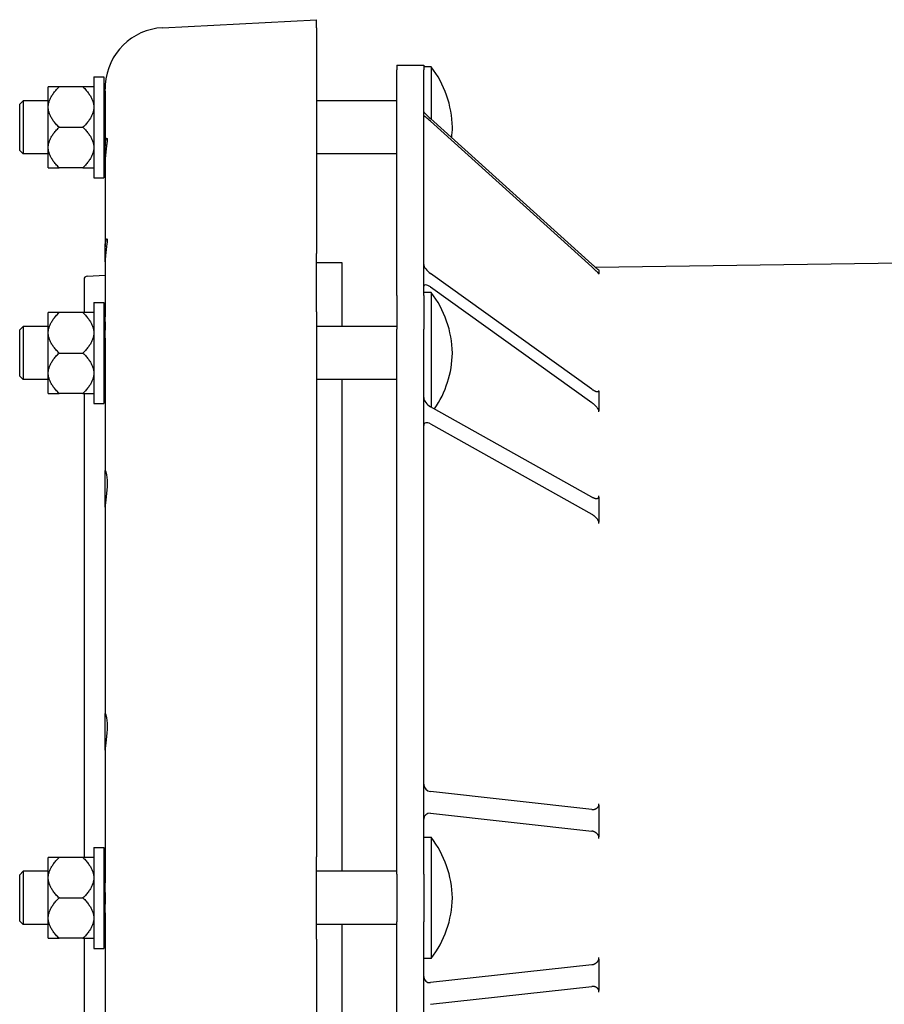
# Model space of a CAD drawing. Header units: millimetres. Extents: x 609 to 5021, y 338 to 1764.
# Tile 8 of 10: x 609 to 866, y 1471 to 1764. Entities that reach past the tile are written whole.
import ezdxf

# ---------------------------------------------------------------- set-up
doc = ezdxf.new("R2010")
doc.units = ezdxf.units.MM
doc.layers.add('DETAIL', color=2, linetype='Continuous')

msp = doc.modelspace()

# ---------------------------------------------------------------- linework, layer by layer
at = {"layer": 'DETAIL'}
for p, q in [((651.73, 1761.26), (697.4, 1763.66)), ((697.4, 1761.22), (697.4, 1763.66)), ((697.4, 1761.22), (697.4, 1694.15)), ((721.28, 1750.18), (721.28, 1748.77)), ((721.28, 1750.18), (729.28, 1750.18)), ((729.28, 1750.18), (729.28, 1748.77)), ((721.28, 1681.7), (721.28, 1748.77)), ((731.48, 1749.68), (729.28, 1749.68)), ((729.28, 1681.7), (729.28, 1748.77)), ((731.48, 1749.68), (731.48, 1734.09)), ((631.28, 1746.68), (631.28, 1716.68)), ((631.28, 1746.68), (634.28, 1746.68)), ((634.28, 1746.68), (634.28, 1716.68)), ((617.78, 1738.05), (617.78, 1743.67)), ((620.98, 1743.67), (617.78, 1743.67)), ((628.08, 1743.67), (620.98, 1743.67)), ((631.28, 1743.67), (628.08, 1743.67)), ((634.67, 1743.15), (634.67, 1743.18)), ((634.67, 1742.4), (634.67, 1743.15)), ((634.67, 1742.4), (634.67, 1726.07)), ((609.28, 1738.58), (610.28, 1739.58)), ((609.28, 1724.78), (609.28, 1738.58)), ((610.28, 1739.58), (610.28, 1723.78)), ((617.78, 1739.58), (610.28, 1739.58)), ((617.78, 1737.29), (617.78, 1738.05)), ((634.67, 1739.58), (634.28, 1739.58)), ((721.28, 1739.58), (697.4, 1739.58)), ((617.78, 1726.06), (617.78, 1737.29)), ((779.2, 1690.98), (731.28, 1734.27)), ((731.28, 1733.48), (779.2, 1690.19)), ((620.98, 1731.68), (628.08, 1731.68)), ((609.28, 1724.78), (610.28, 1723.78)), ((617.78, 1723.78), (610.28, 1723.78)), ((617.78, 1725.3), (617.78, 1726.06)), ((617.78, 1719.68), (617.78, 1725.3)), ((634.67, 1723.78), (634.28, 1723.78)), ((634.67, 1721.57), (634.67, 1726.07)), ((721.28, 1723.78), (697.4, 1723.78)), ((634.67, 1721.57), (634.67, 1696.17)), ((617.78, 1719.68), (620.98, 1719.68)), ((628.08, 1719.68), (620.98, 1719.68)), ((628.08, 1719.68), (631.28, 1719.68)), ((631.28, 1716.68), (634.28, 1716.68)), ((634.67, 1691.67), (634.67, 1696.17)), ((697.4, 1676.84), (697.4, 1694.15)), ((634.67, 1691.67), (634.67, 1675.34)), ((705.05, 1691.43), (697.4, 1691.43)), ((705.05, 1672.5), (705.05, 1691.43)), ((780.23, 1690.09), (871.28, 1691.43)), ((781.28, 1689.28), (781.28, 1688.7)), ((781.28, 1688.7), (781.28, 1688.13)), ((628.4, 1686.48), (628.4, 1676.6)), ((629.35, 1687.48), (634.67, 1687.76)), ((779.2, 1653.87), (731.28, 1688.23)), ((781.28, 1688), (781.28, 1688.13)), ((731.48, 1682.6), (729.28, 1682.6)), ((731.28, 1684.23), (779.2, 1649.86)), ((731.48, 1682.6), (731.48, 1648.53)), ((631.28, 1679.6), (631.28, 1649.6)), ((631.28, 1679.6), (634.28, 1679.6)), ((634.28, 1679.6), (634.28, 1649.6)), ((721.28, 1681.7), (721.28, 1671.68)), ((729.28, 1681.7), (729.28, 1671.68)), ((617.78, 1670.98), (617.78, 1676.6)), ((620.98, 1676.6), (617.78, 1676.6)), ((628.08, 1676.6), (620.98, 1676.6)), ((631.28, 1676.6), (628.08, 1676.6)), ((697.4, 1676.84), (697.4, 1514.92)), ((634.67, 1673.86), (634.67, 1675.34)), ((634.67, 1673.44), (634.67, 1673.86)), ((609.28, 1671.5), (610.28, 1672.5)), ((609.28, 1657.7), (609.28, 1671.5)), ((610.28, 1672.5), (610.28, 1656.7)), ((617.78, 1672.5), (610.28, 1672.5)), ((617.78, 1670.22), (617.78, 1670.98)), ((634.68, 1672.5), (634.28, 1672.5)), ((634.67, 1672.5), (634.67, 1673.44)), ((634.67, 1669.04), (634.67, 1671.44)), ((721.28, 1672.5), (697.4, 1672.5)), ((721.28, 1509.76), (721.28, 1671.68)), ((729.28, 1509.76), (729.28, 1671.68)), ((617.78, 1658.99), (617.78, 1670.22)), ((634.67, 1669.04), (634.67, 1629.61)), ((620.98, 1664.6), (628.08, 1664.6)), ((609.28, 1657.7), (610.28, 1656.7)), ((617.78, 1656.7), (610.28, 1656.7)), ((617.78, 1658.23), (617.78, 1658.99)), ((617.78, 1652.61), (617.78, 1658.23)), ((634.67, 1656.7), (634.28, 1656.7)), ((721.28, 1656.7), (697.4, 1656.7)), ((705.05, 1510.58), (705.05, 1656.7)), ((781.28, 1653.27), (781.28, 1653.51)), ((781.28, 1653.27), (781.28, 1650.37)), ((617.78, 1652.61), (620.98, 1652.61)), ((628.08, 1652.61), (620.98, 1652.61)), ((628.08, 1652.61), (631.28, 1652.61)), ((628.4, 1652.61), (628.4, 1514.67)), ((781.28, 1650.37), (781.28, 1647.47)), ((631.28, 1649.6), (634.28, 1649.6)), ((779.2, 1621.8), (731.28, 1648.64)), ((781.28, 1647.11), (781.28, 1647.47)), ((731.28, 1643.52), (779.2, 1616.67)), ((634.67, 1618.75), (634.67, 1629.61)), ((781.28, 1621.78), (781.28, 1622.12)), ((781.28, 1621.78), (781.28, 1618.07)), ((634.67, 1618.75), (634.67, 1557.42)), ((781.28, 1618.07), (781.28, 1614.35)), ((781.28, 1613.93), (781.28, 1614.35)), ((634.67, 1546.56), (634.67, 1557.42)), ((634.67, 1546.56), (634.67, 1507.13)), ((779.2, 1528.97), (731.28, 1534.29)), ((781.28, 1530.2), (781.28, 1530.66)), ((731.28, 1527.84), (779.2, 1522.52)), ((781.28, 1530.2), (781.28, 1525.52)), ((781.28, 1525.52), (781.28, 1520.84)), ((731.48, 1520.68), (729.28, 1520.68)), ((731.48, 1520.68), (731.48, 1484.68)), ((781.28, 1520.35), (781.28, 1520.84)), ((631.28, 1517.68), (631.28, 1487.68)), ((631.28, 1517.68), (634.28, 1517.68)), ((634.28, 1517.68), (634.28, 1487.68)), ((617.78, 1509.05), (617.78, 1514.67)), ((620.98, 1514.67), (617.78, 1514.67)), ((628.08, 1514.67), (620.98, 1514.67)), ((631.28, 1514.67), (628.08, 1514.67)), ((697.4, 1490.43), (697.4, 1514.92)), ((609.28, 1509.58), (610.28, 1510.58)), ((610.28, 1510.58), (610.28, 1494.78)), ((617.78, 1510.58), (610.28, 1510.58)), ((634.67, 1510.58), (634.28, 1510.58)), ((721.28, 1510.58), (697.4, 1510.58)), ((609.28, 1495.78), (609.28, 1509.58)), ((617.78, 1508.29), (617.78, 1509.05)), ((617.78, 1497.06), (617.78, 1508.29)), ((634.67, 1504.27), (634.67, 1507.13)), ((721.28, 1509.76), (721.28, 1495.6)), ((729.28, 1509.76), (729.28, 1495.6)), ((620.98, 1502.68), (628.08, 1502.68)), ((634.67, 1498.23), (634.67, 1500.87)), ((634.67, 1498.23), (634.67, 1458.8)), ((609.28, 1495.78), (610.28, 1494.78)), ((617.78, 1496.3), (617.78, 1497.06)), ((617.78, 1490.68), (617.78, 1496.3)), ((721.28, 1333.67), (721.28, 1495.6)), ((729.28, 1333.67), (729.28, 1495.6)), ((617.78, 1494.78), (610.28, 1494.78)), ((634.67, 1494.78), (634.28, 1494.78)), ((721.28, 1494.78), (697.4, 1494.78)), ((705.05, 1348.65), (705.05, 1494.78)), ((617.78, 1490.68), (620.98, 1490.68)), ((628.08, 1490.68), (620.98, 1490.68)), ((628.08, 1490.68), (631.28, 1490.68)), ((628.4, 1490.68), (628.4, 1352.74)), ((697.4, 1490.43), (697.4, 1328.52)), ((631.28, 1487.68), (634.28, 1487.68)), ((731.48, 1484.68), (729.28, 1484.68)), ((781.28, 1484.52), (781.28, 1485)), ((781.28, 1484.52), (781.28, 1479.84)), ((779.2, 1482.83), (731.28, 1477.52)), ((781.28, 1479.84), (781.28, 1475.15)), ((731.28, 1471.06), (779.2, 1476.38)), ((781.28, 1474.69), (781.28, 1475.15))]:
    msp.add_line(p, q, dxfattribs=at)
at = {"layer": 'DETAIL', "flags": 128}
for points in [[(634.69, 1744.14), (634.69, 1744.1), (634.69, 1744.06), (634.69, 1744.01), (634.69, 1743.97), (634.69, 1743.93), (634.68, 1743.89), (634.68, 1743.85), (634.68, 1743.8), (634.68, 1743.76), (634.68, 1743.72), (634.68, 1743.68), (634.68, 1743.64), (634.68, 1743.6), (634.68, 1743.56), (634.68, 1743.51), (634.67, 1743.47), (634.67, 1743.43), (634.67, 1743.39), (634.67, 1743.35), (634.67, 1743.31), (634.67, 1743.27), (634.67, 1743.23), (634.67, 1743.19), (634.67, 1743.15)], [(634.67, 1743.18), (634.67, 1743.22), (634.67, 1743.25), (634.67, 1743.29), (634.67, 1743.33), (634.67, 1743.37), (634.67, 1743.41), (634.67, 1743.44), (634.67, 1743.48), (634.68, 1743.52), (634.68, 1743.56), (634.68, 1743.6), (634.68, 1743.63), (634.68, 1743.67), (634.68, 1743.71), (634.68, 1743.75), (634.68, 1743.79), (634.68, 1743.83), (634.68, 1743.87), (634.68, 1743.91), (634.69, 1743.94), (634.69, 1743.98), (634.69, 1744.02), (634.69, 1744.06), (634.69, 1744.1)], [(634.69, 1744.1), (634.69, 1744.15), (634.7, 1744.19), (634.7, 1744.23), (634.7, 1744.27), (634.7, 1744.31), (634.7, 1744.34), (634.7, 1744.36), (634.71, 1744.38), (634.71, 1744.4), (634.71, 1744.41), (634.71, 1744.42), (634.71, 1744.42), (634.71, 1744.42), (634.71, 1744.42), (634.71, 1744.41), (634.71, 1744.4), (634.71, 1744.38), (634.7, 1744.36), (634.7, 1744.33), (634.7, 1744.3), (634.7, 1744.26), (634.7, 1744.23), (634.7, 1744.19), (634.69, 1744.14)], [(617.78, 1738.05), (617.81, 1738.28), (617.84, 1738.5), (617.88, 1738.73), (617.93, 1738.95), (617.99, 1739.17), (618.06, 1739.4), (618.13, 1739.62), (618.22, 1739.85), (618.32, 1740.08), (618.43, 1740.3), (618.54, 1740.53), (618.67, 1740.76), (618.8, 1740.99), (618.95, 1741.22), (619.11, 1741.46), (619.27, 1741.69), (619.45, 1741.93), (619.64, 1742.17), (619.83, 1742.42), (620.04, 1742.66), (620.26, 1742.91), (620.49, 1743.16), (620.73, 1743.41), (620.98, 1743.67)], [(628.08, 1743.67), (628.34, 1743.41), (628.58, 1743.16), (628.81, 1742.91), (629.03, 1742.66), (629.24, 1742.42), (629.43, 1742.17), (629.62, 1741.93), (629.8, 1741.69), (629.96, 1741.46), (630.12, 1741.22), (630.26, 1740.99), (630.4, 1740.76), (630.53, 1740.53), (630.64, 1740.3), (630.75, 1740.08), (630.85, 1739.85), (630.94, 1739.62), (631.01, 1739.4), (631.08, 1739.17), (631.14, 1738.95), (631.19, 1738.73), (631.23, 1738.5), (631.26, 1738.28), (631.28, 1738.05)], [(620.98, 1731.68), (620.73, 1731.93), (620.49, 1732.19), (620.26, 1732.44), (620.04, 1732.69), (619.83, 1732.93), (619.64, 1733.17), (619.45, 1733.42), (619.27, 1733.65), (619.11, 1733.89), (618.95, 1734.12), (618.8, 1734.36), (618.67, 1734.59), (618.54, 1734.82), (618.43, 1735.04), (618.32, 1735.27), (618.22, 1735.5), (618.13, 1735.72), (618.06, 1735.95), (617.99, 1736.17), (617.93, 1736.4), (617.88, 1736.62), (617.84, 1736.85), (617.81, 1737.07), (617.78, 1737.29)], [(631.28, 1737.29), (631.26, 1737.07), (631.23, 1736.85), (631.19, 1736.62), (631.14, 1736.4), (631.08, 1736.17), (631.01, 1735.95), (630.94, 1735.72), (630.85, 1735.5), (630.75, 1735.27), (630.64, 1735.04), (630.53, 1734.82), (630.4, 1734.59), (630.26, 1734.36), (630.12, 1734.12), (629.96, 1733.89), (629.8, 1733.65), (629.62, 1733.42), (629.43, 1733.17), (629.24, 1732.93), (629.03, 1732.69), (628.81, 1732.44), (628.58, 1732.19), (628.34, 1731.93), (628.08, 1731.68)], [(617.78, 1726.06), (617.81, 1726.28), (617.84, 1726.51), (617.88, 1726.73), (617.93, 1726.96), (617.99, 1727.18), (618.06, 1727.4), (618.13, 1727.63), (618.22, 1727.85), (618.32, 1728.08), (618.43, 1728.31), (618.54, 1728.54), (618.67, 1728.77), (618.8, 1729), (618.95, 1729.23), (619.11, 1729.46), (619.27, 1729.7), (619.45, 1729.94), (619.64, 1730.18), (619.83, 1730.42), (620.04, 1730.67), (620.26, 1730.91), (620.49, 1731.17), (620.73, 1731.42), (620.98, 1731.68)], [(628.08, 1731.68), (628.34, 1731.42), (628.58, 1731.17), (628.81, 1730.91), (629.03, 1730.67), (629.24, 1730.42), (629.43, 1730.18), (629.62, 1729.94), (629.8, 1729.7), (629.96, 1729.46), (630.12, 1729.23), (630.26, 1729), (630.4, 1728.77), (630.53, 1728.54), (630.64, 1728.31), (630.75, 1728.08), (630.85, 1727.85), (630.94, 1727.63), (631.01, 1727.4), (631.08, 1727.18), (631.14, 1726.96), (631.19, 1726.73), (631.23, 1726.51), (631.26, 1726.28), (631.28, 1726.06)], [(634.67, 1726.07), (634.68, 1726.47), (634.7, 1726.84), (634.73, 1727.17), (634.77, 1727.47), (634.82, 1727.72), (634.87, 1727.94), (634.92, 1728.12), (634.98, 1728.26), (635.04, 1728.36), (635.09, 1728.42), (635.14, 1728.43), (635.18, 1728.4), (635.21, 1728.33), (635.23, 1728.21), (635.24, 1728.06), (635.24, 1727.87), (635.23, 1727.64), (635.21, 1727.37), (635.18, 1727.06), (635.14, 1726.71), (635.09, 1726.33), (635.04, 1725.93), (634.98, 1725.5), (634.92, 1725.05), (634.87, 1724.6), (634.82, 1724.13), (634.77, 1723.64), (634.73, 1723.13), (634.7, 1722.61), (634.68, 1722.09), (634.67, 1721.57)], [(620.98, 1719.68), (620.73, 1719.94), (620.49, 1720.19), (620.26, 1720.44), (620.04, 1720.69), (619.83, 1720.94), (619.64, 1721.18), (619.45, 1721.42), (619.27, 1721.66), (619.11, 1721.89), (618.95, 1722.13), (618.8, 1722.36), (618.67, 1722.59), (618.54, 1722.82), (618.43, 1723.05), (618.32, 1723.28), (618.22, 1723.5), (618.13, 1723.73), (618.06, 1723.95), (617.99, 1724.18), (617.93, 1724.4), (617.88, 1724.63), (617.84, 1724.85), (617.81, 1725.07), (617.78, 1725.3)], [(631.28, 1725.3), (631.26, 1725.07), (631.23, 1724.85), (631.19, 1724.63), (631.14, 1724.4), (631.08, 1724.18), (631.01, 1723.95), (630.94, 1723.73), (630.85, 1723.5), (630.75, 1723.28), (630.64, 1723.05), (630.53, 1722.82), (630.4, 1722.59), (630.26, 1722.36), (630.12, 1722.13), (629.96, 1721.89), (629.8, 1721.66), (629.62, 1721.42), (629.43, 1721.18), (629.24, 1720.94), (629.03, 1720.69), (628.81, 1720.44), (628.58, 1720.19), (628.34, 1719.94), (628.08, 1719.68)], [(634.67, 1696.17), (634.68, 1696.56), (634.7, 1696.93), (634.73, 1697.27), (634.77, 1697.56), (634.82, 1697.82), (634.87, 1698.04), (634.92, 1698.21), (634.98, 1698.35), (635.04, 1698.46), (635.09, 1698.51), (635.14, 1698.53), (635.18, 1698.5), (635.21, 1698.43), (635.23, 1698.31), (635.24, 1698.16), (635.24, 1697.97), (635.23, 1697.74), (635.21, 1697.46), (635.18, 1697.15), (635.14, 1696.81), (635.09, 1696.43), (635.04, 1696.02), (634.98, 1695.59), (634.92, 1695.15), (634.87, 1694.7), (634.82, 1694.23), (634.77, 1693.74), (634.73, 1693.23), (634.7, 1692.71), (634.68, 1692.19), (634.67, 1691.67)], [(779.2, 1690.98), (779.32, 1690.88), (779.43, 1690.78), (779.55, 1690.68), (779.66, 1690.58), (779.77, 1690.48), (779.88, 1690.38), (779.99, 1690.29), (780.09, 1690.2), (780.2, 1690.11), (780.3, 1690.03), (780.4, 1689.94), (780.49, 1689.87), (780.58, 1689.79), (780.67, 1689.72), (780.75, 1689.66), (780.83, 1689.6), (780.9, 1689.54), (780.97, 1689.49), (781.04, 1689.44), (781.1, 1689.4), (781.15, 1689.36), (781.2, 1689.33), (781.25, 1689.3), (781.28, 1689.28)], [(781.28, 1688.13), (781.24, 1688.18), (781.19, 1688.24), (781.13, 1688.31), (781.07, 1688.38), (781, 1688.46), (780.93, 1688.53), (780.85, 1688.62), (780.77, 1688.7), (780.68, 1688.79), (780.59, 1688.88), (780.5, 1688.97), (780.41, 1689.06), (780.31, 1689.15), (780.22, 1689.24), (780.12, 1689.34), (780.02, 1689.43), (779.92, 1689.53), (779.82, 1689.62), (779.72, 1689.72), (779.61, 1689.81), (779.51, 1689.91), (779.41, 1690), (779.3, 1690.1), (779.2, 1690.19)], [(617.78, 1670.98), (617.81, 1671.21), (617.84, 1671.43), (617.88, 1671.65), (617.93, 1671.88), (617.99, 1672.1), (618.06, 1672.33), (618.13, 1672.55), (618.22, 1672.78), (618.32, 1673), (618.43, 1673.23), (618.54, 1673.46), (618.67, 1673.69), (618.8, 1673.92), (618.95, 1674.15), (619.11, 1674.39), (619.27, 1674.62), (619.45, 1674.86), (619.64, 1675.1), (619.83, 1675.34), (620.04, 1675.59), (620.26, 1675.84), (620.49, 1676.09), (620.73, 1676.34), (620.98, 1676.6)], [(628.08, 1676.6), (628.34, 1676.34), (628.58, 1676.09), (628.81, 1675.84), (629.03, 1675.59), (629.24, 1675.34), (629.43, 1675.1), (629.62, 1674.86), (629.8, 1674.62), (629.96, 1674.39), (630.12, 1674.15), (630.26, 1673.92), (630.4, 1673.69), (630.53, 1673.46), (630.64, 1673.23), (630.75, 1673), (630.85, 1672.78), (630.94, 1672.55), (631.01, 1672.33), (631.08, 1672.1), (631.14, 1671.88), (631.19, 1671.65), (631.23, 1671.43), (631.26, 1671.21), (631.28, 1670.98)], [(634.67, 1673.86), (634.67, 1673.86), (634.67, 1673.86), (634.67, 1673.87), (634.67, 1673.87), (634.67, 1673.87), (634.67, 1673.87), (634.67, 1673.87), (634.67, 1673.87), (634.68, 1673.87), (634.68, 1673.88), (634.68, 1673.88), (634.68, 1673.88), (634.68, 1673.88), (634.68, 1673.88), (634.68, 1673.88), (634.68, 1673.88), (634.68, 1673.89), (634.68, 1673.89), (634.68, 1673.89), (634.69, 1673.89), (634.69, 1673.89), (634.69, 1673.89), (634.69, 1673.89), (634.69, 1673.9)], [(634.69, 1673.9), (634.69, 1673.9), (634.7, 1673.89), (634.7, 1673.88), (634.7, 1673.87), (634.7, 1673.85), (634.7, 1673.83), (634.7, 1673.8), (634.71, 1673.77), (634.71, 1673.74), (634.71, 1673.7), (634.71, 1673.66), (634.71, 1673.61), (634.71, 1673.56), (634.71, 1673.51), (634.71, 1673.46), (634.71, 1673.4), (634.71, 1673.34), (634.7, 1673.28), (634.7, 1673.22), (634.7, 1673.15), (634.7, 1673.09), (634.7, 1673.02), (634.7, 1672.95), (634.69, 1672.88)], [(634.69, 1672.88), (634.69, 1672.82), (634.69, 1672.76), (634.69, 1672.7), (634.69, 1672.64), (634.69, 1672.58), (634.68, 1672.52), (634.68, 1672.46), (634.68, 1672.4), (634.68, 1672.33), (634.68, 1672.27), (634.68, 1672.21), (634.68, 1672.15), (634.68, 1672.09), (634.68, 1672.03), (634.68, 1671.97), (634.67, 1671.91), (634.67, 1671.85), (634.67, 1671.8), (634.67, 1671.74), (634.67, 1671.68), (634.67, 1671.62), (634.67, 1671.56), (634.67, 1671.5), (634.67, 1671.44)], [(620.98, 1664.6), (620.73, 1664.86), (620.49, 1665.12), (620.26, 1665.37), (620.04, 1665.61), (619.83, 1665.86), (619.64, 1666.1), (619.45, 1666.34), (619.27, 1666.58), (619.11, 1666.82), (618.95, 1667.05), (618.8, 1667.28), (618.67, 1667.51), (618.54, 1667.74), (618.43, 1667.97), (618.32, 1668.2), (618.22, 1668.43), (618.13, 1668.65), (618.06, 1668.88), (617.99, 1669.1), (617.93, 1669.32), (617.88, 1669.55), (617.84, 1669.77), (617.81, 1670), (617.78, 1670.22)], [(631.28, 1670.22), (631.26, 1670), (631.23, 1669.77), (631.19, 1669.55), (631.14, 1669.32), (631.08, 1669.1), (631.01, 1668.88), (630.94, 1668.65), (630.85, 1668.43), (630.75, 1668.2), (630.64, 1667.97), (630.53, 1667.74), (630.4, 1667.51), (630.26, 1667.28), (630.12, 1667.05), (629.96, 1666.82), (629.8, 1666.58), (629.62, 1666.34), (629.43, 1666.1), (629.24, 1665.86), (629.03, 1665.61), (628.81, 1665.37), (628.58, 1665.12), (628.34, 1664.86), (628.08, 1664.6)], [(617.78, 1658.99), (617.81, 1659.21), (617.84, 1659.44), (617.88, 1659.66), (617.93, 1659.88), (617.99, 1660.11), (618.06, 1660.33), (618.13, 1660.56), (618.22, 1660.78), (618.32, 1661.01), (618.43, 1661.24), (618.54, 1661.46), (618.67, 1661.69), (618.8, 1661.92), (618.95, 1662.16), (619.11, 1662.39), (619.27, 1662.63), (619.45, 1662.87), (619.64, 1663.11), (619.83, 1663.35), (620.04, 1663.59), (620.26, 1663.84), (620.49, 1664.09), (620.73, 1664.35), (620.98, 1664.6)], [(628.08, 1664.6), (628.34, 1664.35), (628.58, 1664.09), (628.81, 1663.84), (629.03, 1663.59), (629.24, 1663.35), (629.43, 1663.11), (629.62, 1662.87), (629.8, 1662.63), (629.96, 1662.39), (630.12, 1662.16), (630.26, 1661.92), (630.4, 1661.69), (630.53, 1661.46), (630.64, 1661.24), (630.75, 1661.01), (630.85, 1660.78), (630.94, 1660.56), (631.01, 1660.33), (631.08, 1660.11), (631.14, 1659.88), (631.19, 1659.66), (631.23, 1659.44), (631.26, 1659.21), (631.28, 1658.99)], [(620.98, 1652.61), (620.73, 1652.87), (620.49, 1653.12), (620.26, 1653.37), (620.04, 1653.62), (619.83, 1653.87), (619.64, 1654.11), (619.45, 1654.35), (619.27, 1654.59), (619.11, 1654.82), (618.95, 1655.06), (618.8, 1655.29), (618.67, 1655.52), (618.54, 1655.75), (618.43, 1655.98), (618.32, 1656.21), (618.22, 1656.43), (618.13, 1656.66), (618.06, 1656.88), (617.99, 1657.11), (617.93, 1657.33), (617.88, 1657.55), (617.84, 1657.78), (617.81, 1658), (617.78, 1658.23)], [(631.28, 1658.23), (631.26, 1658), (631.23, 1657.78), (631.19, 1657.55), (631.14, 1657.33), (631.08, 1657.11), (631.01, 1656.88), (630.94, 1656.66), (630.85, 1656.43), (630.75, 1656.21), (630.64, 1655.98), (630.53, 1655.75), (630.4, 1655.52), (630.26, 1655.29), (630.12, 1655.06), (629.96, 1654.82), (629.8, 1654.59), (629.62, 1654.35), (629.43, 1654.11), (629.24, 1653.87), (629.03, 1653.62), (628.81, 1653.37), (628.58, 1653.12), (628.34, 1652.87), (628.08, 1652.61)], [(779.2, 1653.87), (779.32, 1653.78), (779.43, 1653.71), (779.55, 1653.63), (779.66, 1653.56), (779.77, 1653.5), (779.88, 1653.44), (779.99, 1653.39), (780.09, 1653.33), (780.2, 1653.29), (780.3, 1653.25), (780.4, 1653.21), (780.49, 1653.18), (780.58, 1653.16), (780.67, 1653.14), (780.75, 1653.13), (780.83, 1653.12), (780.9, 1653.12), (780.97, 1653.12), (781.04, 1653.13), (781.1, 1653.14), (781.15, 1653.17), (781.2, 1653.19), (781.25, 1653.23), (781.28, 1653.27)], [(781.28, 1647.47), (781.24, 1647.57), (781.19, 1647.68), (781.13, 1647.8), (781.07, 1647.91), (781, 1648.02), (780.93, 1648.13), (780.85, 1648.25), (780.77, 1648.36), (780.68, 1648.47), (780.59, 1648.58), (780.5, 1648.68), (780.41, 1648.79), (780.31, 1648.89), (780.22, 1648.99), (780.12, 1649.09), (780.02, 1649.18), (779.92, 1649.28), (779.82, 1649.37), (779.72, 1649.46), (779.61, 1649.54), (779.51, 1649.63), (779.41, 1649.71), (779.3, 1649.79), (779.2, 1649.86)], [(634.67, 1629.61), (634.68, 1629.65), (634.7, 1629.65), (634.73, 1629.61), (634.77, 1629.52), (634.82, 1629.39), (634.87, 1629.23), (634.92, 1629.02), (634.98, 1628.78), (635.04, 1628.49), (635.09, 1628.17), (635.14, 1627.81), (635.18, 1627.43), (635.21, 1627.01), (635.23, 1626.58), (635.24, 1626.13), (635.24, 1625.67), (635.23, 1625.19), (635.21, 1624.69), (635.18, 1624.17), (635.14, 1623.66), (635.09, 1623.13), (635.04, 1622.62), (634.98, 1622.12), (634.92, 1621.63), (634.87, 1621.17), (634.82, 1620.72), (634.77, 1620.28), (634.73, 1619.86), (634.7, 1619.46), (634.68, 1619.09), (634.67, 1618.75)], [(779.2, 1621.8), (779.32, 1621.73), (779.43, 1621.68), (779.55, 1621.62), (779.66, 1621.58), (779.77, 1621.53), (779.88, 1621.49), (779.99, 1621.46), (780.09, 1621.44), (780.2, 1621.41), (780.3, 1621.4), (780.4, 1621.39), (780.49, 1621.38), (780.58, 1621.39), (780.67, 1621.39), (780.75, 1621.4), (780.83, 1621.42), (780.9, 1621.45), (780.97, 1621.47), (781.04, 1621.51), (781.1, 1621.55), (781.15, 1621.6), (781.2, 1621.65), (781.25, 1621.71), (781.28, 1621.78)], [(781.28, 1614.35), (781.24, 1614.47), (781.19, 1614.6), (781.13, 1614.72), (781.07, 1614.84), (781, 1614.96), (780.93, 1615.08), (780.85, 1615.19), (780.77, 1615.31), (780.68, 1615.42), (780.59, 1615.52), (780.5, 1615.63), (780.41, 1615.73), (780.31, 1615.82), (780.22, 1615.92), (780.12, 1616.01), (780.02, 1616.1), (779.92, 1616.18), (779.82, 1616.26), (779.72, 1616.34), (779.61, 1616.41), (779.51, 1616.48), (779.41, 1616.55), (779.3, 1616.61), (779.2, 1616.67)], [(634.67, 1557.42), (634.68, 1557.46), (634.7, 1557.46), (634.73, 1557.41), (634.77, 1557.33), (634.82, 1557.2), (634.87, 1557.03), (634.92, 1556.83), (634.98, 1556.58), (635.04, 1556.3), (635.09, 1555.98), (635.14, 1555.62), (635.18, 1555.23), (635.21, 1554.82), (635.23, 1554.38), (635.24, 1553.93), (635.24, 1553.48), (635.23, 1552.99), (635.21, 1552.49), (635.18, 1551.98), (635.14, 1551.46), (635.09, 1550.94), (635.04, 1550.43), (634.98, 1549.92), (634.92, 1549.44), (634.87, 1548.97), (634.82, 1548.52), (634.77, 1548.08), (634.73, 1547.66), (634.7, 1547.26), (634.68, 1546.89), (634.67, 1546.56)], [(779.2, 1528.97), (779.32, 1528.96), (779.43, 1528.96), (779.55, 1528.96), (779.66, 1528.97), (779.77, 1528.98), (779.88, 1529), (779.99, 1529.02), (780.09, 1529.05), (780.2, 1529.09), (780.3, 1529.13), (780.4, 1529.17), (780.49, 1529.22), (780.58, 1529.28), (780.67, 1529.34), (780.75, 1529.4), (780.83, 1529.47), (780.9, 1529.55), (780.97, 1529.62), (781.04, 1529.71), (781.1, 1529.79), (781.15, 1529.89), (781.2, 1529.99), (781.25, 1530.09), (781.28, 1530.2)], [(781.28, 1520.84), (781.24, 1520.97), (781.19, 1521.09), (781.13, 1521.21), (781.07, 1521.33), (781, 1521.44), (780.93, 1521.54), (780.85, 1521.64), (780.77, 1521.73), (780.68, 1521.82), (780.59, 1521.9), (780.5, 1521.98), (780.41, 1522.05), (780.31, 1522.12), (780.22, 1522.18), (780.12, 1522.23), (780.02, 1522.28), (779.92, 1522.33), (779.82, 1522.37), (779.72, 1522.41), (779.61, 1522.44), (779.51, 1522.47), (779.41, 1522.49), (779.3, 1522.51), (779.2, 1522.52)], [(617.78, 1509.05), (617.81, 1509.28), (617.84, 1509.5), (617.88, 1509.73), (617.93, 1509.95), (617.99, 1510.17), (618.06, 1510.4), (618.13, 1510.62), (618.22, 1510.85), (618.32, 1511.08), (618.43, 1511.3), (618.54, 1511.53), (618.67, 1511.76), (618.8, 1511.99), (618.95, 1512.22), (619.11, 1512.46), (619.27, 1512.69), (619.45, 1512.93), (619.64, 1513.17), (619.83, 1513.42), (620.04, 1513.66), (620.26, 1513.91), (620.49, 1514.16), (620.73, 1514.41), (620.98, 1514.67)], [(628.08, 1514.67), (628.34, 1514.41), (628.58, 1514.16), (628.81, 1513.91), (629.03, 1513.66), (629.24, 1513.42), (629.43, 1513.17), (629.62, 1512.93), (629.8, 1512.69), (629.96, 1512.46), (630.12, 1512.22), (630.26, 1511.99), (630.4, 1511.76), (630.53, 1511.53), (630.64, 1511.3), (630.75, 1511.08), (630.85, 1510.85), (630.94, 1510.62), (631.01, 1510.4), (631.08, 1510.17), (631.14, 1509.95), (631.19, 1509.73), (631.23, 1509.5), (631.26, 1509.28), (631.28, 1509.05)], [(620.98, 1502.68), (620.73, 1502.93), (620.49, 1503.19), (620.26, 1503.44), (620.04, 1503.69), (619.83, 1503.93), (619.64, 1504.17), (619.45, 1504.42), (619.27, 1504.65), (619.11, 1504.89), (618.95, 1505.12), (618.8, 1505.36), (618.67, 1505.59), (618.54, 1505.82), (618.43, 1506.04), (618.32, 1506.27), (618.22, 1506.5), (618.13, 1506.72), (618.06, 1506.95), (617.99, 1507.17), (617.93, 1507.4), (617.88, 1507.62), (617.84, 1507.85), (617.81, 1508.07), (617.78, 1508.29)], [(631.28, 1508.29), (631.26, 1508.07), (631.23, 1507.85), (631.19, 1507.62), (631.14, 1507.4), (631.08, 1507.17), (631.01, 1506.95), (630.94, 1506.72), (630.85, 1506.5), (630.75, 1506.27), (630.64, 1506.04), (630.53, 1505.82), (630.4, 1505.59), (630.26, 1505.36), (630.12, 1505.12), (629.96, 1504.89), (629.8, 1504.65), (629.62, 1504.42), (629.43, 1504.17), (629.24, 1503.93), (629.03, 1503.69), (628.81, 1503.44), (628.58, 1503.19), (628.34, 1502.93), (628.08, 1502.68)], [(634.67, 1504.27), (634.67, 1504.23), (634.67, 1504.2), (634.67, 1504.16), (634.67, 1504.12), (634.67, 1504.09), (634.67, 1504.05), (634.67, 1504.02), (634.67, 1503.98), (634.68, 1503.94), (634.68, 1503.91), (634.68, 1503.87), (634.68, 1503.84), (634.68, 1503.8), (634.68, 1503.76), (634.68, 1503.73), (634.68, 1503.69), (634.68, 1503.65), (634.68, 1503.62), (634.68, 1503.58), (634.69, 1503.54), (634.69, 1503.51), (634.69, 1503.47), (634.69, 1503.43), (634.69, 1503.39)], [(617.78, 1497.06), (617.81, 1497.28), (617.84, 1497.51), (617.88, 1497.73), (617.93, 1497.96), (617.99, 1498.18), (618.06, 1498.4), (618.13, 1498.63), (618.22, 1498.85), (618.32, 1499.08), (618.43, 1499.31), (618.54, 1499.54), (618.67, 1499.77), (618.8, 1500), (618.95, 1500.23), (619.11, 1500.46), (619.27, 1500.7), (619.45, 1500.94), (619.64, 1501.18), (619.83, 1501.42), (620.04, 1501.67), (620.26, 1501.91), (620.49, 1502.17), (620.73, 1502.42), (620.98, 1502.68)], [(628.08, 1502.68), (628.34, 1502.42), (628.58, 1502.17), (628.81, 1501.91), (629.03, 1501.67), (629.24, 1501.42), (629.43, 1501.18), (629.62, 1500.94), (629.8, 1500.7), (629.96, 1500.46), (630.12, 1500.23), (630.26, 1500), (630.4, 1499.77), (630.53, 1499.54), (630.64, 1499.31), (630.75, 1499.08), (630.85, 1498.85), (630.94, 1498.63), (631.01, 1498.4), (631.08, 1498.18), (631.14, 1497.96), (631.19, 1497.73), (631.23, 1497.51), (631.26, 1497.28), (631.28, 1497.06)], [(634.69, 1501.92), (634.69, 1501.88), (634.69, 1501.83), (634.69, 1501.79), (634.69, 1501.74), (634.69, 1501.7), (634.68, 1501.66), (634.68, 1501.61), (634.68, 1501.57), (634.68, 1501.52), (634.68, 1501.48), (634.68, 1501.44), (634.68, 1501.39), (634.68, 1501.35), (634.68, 1501.31), (634.68, 1501.26), (634.67, 1501.22), (634.67, 1501.18), (634.67, 1501.13), (634.67, 1501.09), (634.67, 1501.05), (634.67, 1501), (634.67, 1500.96), (634.67, 1500.92), (634.67, 1500.87)], [(634.69, 1503.39), (634.69, 1503.35), (634.7, 1503.29), (634.7, 1503.24), (634.7, 1503.18), (634.7, 1503.12), (634.7, 1503.06), (634.7, 1503), (634.71, 1502.93), (634.71, 1502.87), (634.71, 1502.8), (634.71, 1502.73), (634.71, 1502.67), (634.71, 1502.6), (634.71, 1502.53), (634.71, 1502.46), (634.71, 1502.4), (634.71, 1502.33), (634.7, 1502.27), (634.7, 1502.2), (634.7, 1502.14), (634.7, 1502.08), (634.7, 1502.03), (634.7, 1501.97), (634.69, 1501.92)], [(620.98, 1490.68), (620.73, 1490.94), (620.49, 1491.19), (620.26, 1491.44), (620.04, 1491.69), (619.83, 1491.94), (619.64, 1492.18), (619.45, 1492.42), (619.27, 1492.66), (619.11, 1492.89), (618.95, 1493.13), (618.8, 1493.36), (618.67, 1493.59), (618.54, 1493.82), (618.43, 1494.05), (618.32, 1494.28), (618.22, 1494.5), (618.13, 1494.73), (618.06, 1494.95), (617.99, 1495.18), (617.93, 1495.4), (617.88, 1495.63), (617.84, 1495.85), (617.81, 1496.07), (617.78, 1496.3)], [(631.28, 1496.3), (631.26, 1496.07), (631.23, 1495.85), (631.19, 1495.63), (631.14, 1495.4), (631.08, 1495.18), (631.01, 1494.95), (630.94, 1494.73), (630.85, 1494.5), (630.75, 1494.28), (630.64, 1494.05), (630.53, 1493.82), (630.4, 1493.59), (630.26, 1493.36), (630.12, 1493.13), (629.96, 1492.89), (629.8, 1492.66), (629.62, 1492.42), (629.43, 1492.18), (629.24, 1491.94), (629.03, 1491.69), (628.81, 1491.44), (628.58, 1491.19), (628.34, 1490.94), (628.08, 1490.68)], [(779.2, 1482.83), (779.32, 1482.85), (779.43, 1482.87), (779.55, 1482.89), (779.66, 1482.93), (779.77, 1482.96), (779.88, 1483.01), (779.99, 1483.05), (780.09, 1483.11), (780.2, 1483.16), (780.3, 1483.23), (780.4, 1483.29), (780.49, 1483.36), (780.58, 1483.44), (780.67, 1483.52), (780.75, 1483.6), (780.83, 1483.69), (780.9, 1483.78), (780.97, 1483.87), (781.04, 1483.97), (781.1, 1484.07), (781.15, 1484.18), (781.2, 1484.28), (781.25, 1484.4), (781.28, 1484.52)], [(781.28, 1475.15), (781.24, 1475.28), (781.19, 1475.39), (781.13, 1475.5), (781.07, 1475.6), (781, 1475.69), (780.93, 1475.78), (780.85, 1475.86), (780.77, 1475.94), (780.68, 1476), (780.59, 1476.07), (780.5, 1476.12), (780.41, 1476.17), (780.31, 1476.22), (780.22, 1476.26), (780.12, 1476.29), (780.02, 1476.32), (779.92, 1476.34), (779.82, 1476.36), (779.72, 1476.38), (779.61, 1476.39), (779.51, 1476.39), (779.41, 1476.39), (779.3, 1476.39), (779.2, 1476.38)]]:
    msp.add_lwpolyline(points, dxfattribs=at)
at = {"layer": 'DETAIL'}
for centre, radius, start, end in [((652.67, 1743.29), 18, 93, 176.377), ((706.92, 1730.98), 30.88, 1.3017, 37.2784), ((706.92, 1732.38), 30.88, 352.9692, 358.6983), ((629.4, 1686.48), 1, 93, 180), ((706.92, 1663.9), 30.88, 1.3017, 37.2784), ((706.92, 1665.31), 30.88, 325.8637, 358.6983), ((706.92, 1501.98), 30.88, 1.3017, 37.2784), ((706.92, 1503.38), 30.88, 322.7216, 358.6983)]:
    msp.add_arc(centre, radius, start, end, dxfattribs=at)
for centre, major_axis, ratio, start_param, end_param in [((731.28, 1734.51), (-2, 1.82), 0.066861, 0.060819, 1.631616), ((731.28, 1733.23), (-2, 1.82), 0.066861, 4.773208, 6.344005), ((731.28, 1689.46), (-1.89, 1.76), 0.369574, 0.330539, 1.901335), ((731.28, 1683), (-1.89, 1.76), 0.369574, 5.042928, 6.613724), ((731.28, 1650.22), (1.8, -1.7), 0.515465, 3.594304, 5.1651), ((731.28, 1641.95), (1.8, -1.7), 0.515465, 2.023507, 3.594304), ((731.28, 1536.27), (1.5, -1.48), 0.894469, 3.865636, 5.436432), ((731.28, 1525.85), (1.5, -1.48), 0.894469, 2.29484, 3.865636), ((731.28, 1479.5), (-1.5, -1.48), 0.894469, 5.559142, 7.129938)]:
    msp.add_ellipse(centre, major_axis=major_axis, ratio=ratio, start_param=start_param, end_param=end_param, dxfattribs=at)

doc.saveas('drawing.dxf')
